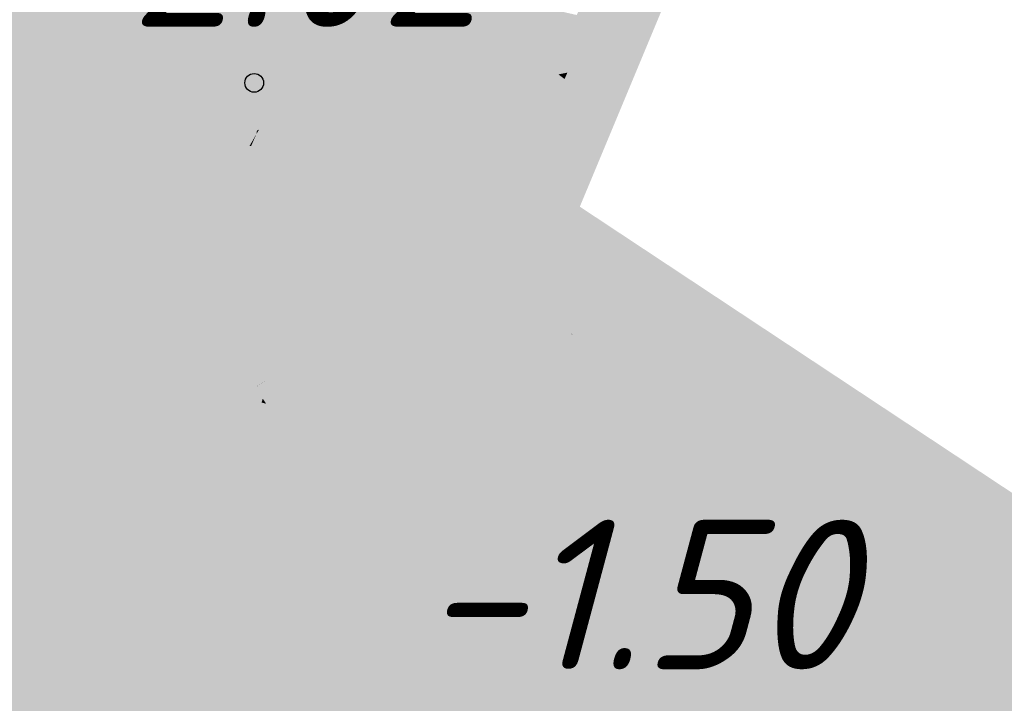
# Model space of a CAD drawing. Header units: metres. Extents: x 30306 to 66711, y 390887 to 402752.
# Tile 72 of 80: x 66238.48 to 66245.06, y 402658.66 to 402663.24. Entities that reach past the tile are written whole.
import ezdxf

# ---------------------------------------------------------------- set-up
doc = ezdxf.new("R2010")
doc.units = ezdxf.units.M
for name, color, linetype in [('GM-C3D-SURFACE-LABELS', 1, 'Continuous'), ('GM-C3D-SURFACE-TIN', 7, 'Continuous'), ('GM-C3D-SURFACE-TIN LABEL', 7, 'Continuous')]:
    doc.layers.add(name, color=color, linetype=linetype)
doc.styles.get("Standard").update_dxf_attribs({"font": 'isocpeur.ttf'})

msp = doc.modelspace()

# ---------------------------------------------------------------- linework, layer by layer
at = {"layer": 'GM-C3D-SURFACE-TIN', "color": 90, "linetype": 'Continuous', "lineweight": -3}
for points in [[(66238.6994, 402662.378), (66239.5, 402663.8728), (66238.3045, 402663.3231)], [(66238.6994, 402662.378), (66239.6792, 402663.7969), (66239.5, 402663.8728)], [(66238.6994, 402662.378), (66239.9199, 402663.6357), (66239.6792, 402663.7969)], [(66238.6994, 402662.378), (66240.0981, 402663.36), (66239.9199, 402663.6357)], [(66238.6994, 402662.378), (66240.1558, 402663.0347), (66240.0981, 402663.36)], [(66238.6994, 402662.378), (66238.3045, 402663.3231), (66238.1559, 402662.7254)], [(66238.6994, 402662.378), (66240.1524, 402662.9461), (66240.1558, 402663.0347)], [(66238.6994, 402662.378), (66240.1393, 402662.783), (66240.1524, 402662.9461)], [(66238.6994, 402662.378), (66240.1358, 402662.7326), (66240.1393, 402662.783)], [(66238.6994, 402662.378), (66238.1559, 402662.7254), (66237.9112, 402661.7408)], [(66238.6994, 402662.378), (66238.8231, 402662.0393), (66240.1358, 402662.7326)], [(66238.8231, 402662.0393), (66240.132, 402662.6774), (66240.1358, 402662.7326)], [(66238.8231, 402662.0393), (66240.1159, 402662.6437), (66240.132, 402662.6774)], [(66238.8231, 402662.0393), (66240.0898, 402662.5744), (66240.1159, 402662.6437)], [(66238.8231, 402662.0393), (66240.0692, 402662.4942), (66240.0898, 402662.5744)], [(66238.8231, 402662.0393), (66240.0658, 402662.4706), (66240.0692, 402662.4942)], [(66238.8231, 402662.0393), (66240.0198, 402662.3915), (66240.0658, 402662.4706)], [(66240.0198, 402662.3915), (66240.0296, 402662.3897), (66240.0658, 402662.4706)], [(66238.6994, 402662.378), (66237.9112, 402661.7408), (66238.8231, 402662.0393)], [(66238.8231, 402662.0393), (66239.9648, 402662.2785), (66240.0198, 402662.3915)], [(66239.9648, 402662.2785), (66240.0296, 402662.3897), (66240.0198, 402662.3915)], [(66239.9648, 402662.2785), (66239.989, 402662.2754), (66240.0296, 402662.3897)], [(66238.8231, 402662.0393), (66239.9179, 402662.1606), (66239.9648, 402662.2785)], [(66239.9179, 402662.1606), (66239.989, 402662.2754), (66239.9648, 402662.2785)], [(66239.9179, 402662.1606), (66239.9576, 402662.1576), (66239.989, 402662.2754)], [(66238.8231, 402662.0393), (66239.8797, 402662.0386), (66239.9179, 402662.1606)], [(66239.8797, 402662.0386), (66239.9576, 402662.1576), (66239.9179, 402662.1606)], [(66239.8797, 402662.0386), (66239.936, 402662.0373), (66239.9576, 402662.1576)], [(66238.8231, 402662.0393), (66237.85, 402661.4948), (66237.7761, 402661.1973)], [(66238.8231, 402662.0393), (66237.7761, 402661.1973), (66239.3004, 402660.8827)], [(66238.8231, 402662.0393), (66237.9112, 402661.7408), (66237.85, 402661.4948)], [(66238.8231, 402662.0393), (66239.3004, 402660.8827), (66239.8814, 402661.1901)], [(66238.8231, 402662.0393), (66239.8559, 402661.9399), (66239.8797, 402662.0386)], [(66238.8231, 402662.0393), (66239.8508, 402661.913), (66239.8559, 402661.9399)], [(66238.8231, 402662.0393), (66239.8326, 402661.7849), (66239.8508, 402661.913)], [(66238.8231, 402662.0393), (66239.8246, 402661.6551), (66239.8326, 402661.7849)], [(66238.8231, 402662.0393), (66239.827, 402661.5245), (66239.8246, 402661.6551)], [(66238.8231, 402662.0393), (66239.8398, 402661.394), (66239.827, 402661.5245)], [(66238.8231, 402662.0393), (66239.863, 402661.2647), (66239.8398, 402661.394)], [(66238.8231, 402662.0393), (66239.8814, 402661.1901), (66239.863, 402661.2647)], [(66239.8559, 402661.9399), (66240.0932, 402662.0241), (66239.8797, 402662.0386)], [(66239.8559, 402661.9399), (66240.115, 402661.9448), (66240.0932, 402662.0241)], [(66239.8797, 402662.0386), (66240.0932, 402662.0241), (66239.936, 402662.0373)], [(66239.8508, 402661.913), (66239.8326, 402661.7849), (66239.8976, 402661.7903)], [(66239.8559, 402661.9399), (66239.8508, 402661.913), (66240.1076, 402661.9238)], [(66239.8508, 402661.913), (66239.92, 402661.9151), (66240.1076, 402661.9238)], [(66239.8508, 402661.913), (66239.8976, 402661.7903), (66239.92, 402661.9151)], [(66239.8559, 402661.9399), (66240.1076, 402661.9238), (66240.115, 402661.9448)], [(66239.8326, 402661.7849), (66239.8246, 402661.6551), (66239.8864, 402661.6635)], [(66239.8326, 402661.7849), (66239.8864, 402661.6635), (66239.8976, 402661.7903)], [(66239.8246, 402661.6551), (66239.8869, 402661.536), (66239.8864, 402661.6635)], [(66239.8246, 402661.6551), (66239.827, 402661.5245), (66239.8869, 402661.536)], [(66239.827, 402661.5245), (66239.8993, 402661.4087), (66239.8869, 402661.536)], [(66239.827, 402661.5245), (66239.8398, 402661.394), (66239.8993, 402661.4087)], [(66239.863, 402661.2647), (66239.8993, 402661.4087), (66239.8398, 402661.394)], [(66239.863, 402661.2647), (66239.9238, 402661.2832), (66239.8993, 402661.4087)], [(66239.8814, 402661.1901), (66240.0947, 402661.3287), (66239.863, 402661.2647)], [(66239.863, 402661.2647), (66240.0947, 402661.3287), (66239.9238, 402661.2832)], [(66239.8814, 402661.1901), (66240.116, 402661.2695), (66240.0947, 402661.3287)], [(66239.8814, 402661.1901), (66240.1126, 402661.2203), (66240.116, 402661.2695)], [(66239.3004, 402660.8827), (66237.7761, 402661.1973), (66237.6678, 402660.7618)], [(66239.3004, 402660.8827), (66239.8962, 402661.1372), (66239.8814, 402661.1901)], [(66239.8814, 402661.1901), (66239.8962, 402661.1372), (66240.1126, 402661.2203)], [(66239.8962, 402661.1372), (66239.9532, 402661.1579), (66240.1126, 402661.2203)], [(66239.3004, 402660.8827), (66239.9389, 402661.0123), (66239.8962, 402661.1372)], [(66239.8962, 402661.1372), (66239.9848, 402661.0318), (66239.9532, 402661.1579)], [(66239.8962, 402661.1372), (66239.9389, 402661.0123), (66239.9848, 402661.0318)], [(66239.3004, 402660.8827), (66239.9916, 402660.8912), (66239.9389, 402661.0123)], [(66239.9389, 402661.0123), (66240.0287, 402660.9093), (66239.9848, 402661.0318)], [(66239.9389, 402661.0123), (66239.9916, 402660.8912), (66240.0287, 402660.9093)], [(66239.9916, 402660.8912), (66240.1484, 402660.9112), (66240.1357, 402660.9585)], [(66239.9916, 402660.8912), (66240.1357, 402660.9585), (66240.0287, 402660.9093)], [(66239.9916, 402660.8912), (66240.016, 402660.8428), (66240.1484, 402660.9112)], [(66240.016, 402660.8428), (66240.1265, 402660.8175), (66240.1484, 402660.9112)], [(66239.3004, 402660.8827), (66237.6678, 402660.7618), (66237.711, 402659.8509)], [(66239.3004, 402660.8827), (66237.711, 402659.8509), (66237.9768, 402659.7427)], [(66239.3004, 402660.8827), (66237.9768, 402659.7427), (66238.3204, 402659.5919)], [(66239.3004, 402660.8827), (66238.3204, 402659.5919), (66239.8506, 402659.7589)], [(66239.3004, 402660.8827), (66240.016, 402660.8428), (66239.9916, 402660.8912)], [(66239.3004, 402660.8827), (66239.8506, 402659.7589), (66240.243, 402659.9833)], [(66239.3004, 402660.8827), (66240.243, 402659.9833), (66240.1971, 402660.438)], [(66239.3004, 402660.8827), (66240.0559, 402660.7758), (66240.016, 402660.8428)], [(66239.3004, 402660.8827), (66240.0999, 402660.6749), (66240.1076, 402660.7005)], [(66239.3004, 402660.8827), (66240.1076, 402660.7005), (66240.0559, 402660.7758)], [(66239.3004, 402660.8827), (66240.0937, 402660.6064), (66240.0999, 402660.6749)], [(66239.3004, 402660.8827), (66240.1021, 402660.5528), (66240.0937, 402660.6064)], [(66239.3004, 402660.8827), (66240.1215, 402660.5097), (66240.1021, 402660.5528)], [(66239.3004, 402660.8827), (66240.1497, 402660.4745), (66240.1215, 402660.5097)], [(66239.3004, 402660.8827), (66240.1854, 402660.4455), (66240.1497, 402660.4745)], [(66239.3004, 402660.8827), (66240.1971, 402660.438), (66240.1854, 402660.4455)], [(66240.016, 402660.8428), (66240.0559, 402660.7758), (66240.1265, 402660.8175)], [(66240.0559, 402660.7758), (66240.0736, 402660.7856), (66240.1265, 402660.8175)], [(66240.0559, 402660.7758), (66240.1076, 402660.7005), (66240.0736, 402660.7856)], [(66239.8506, 402659.7589), (66240.2461, 402659.9451), (66240.243, 402659.9833)], [(66239.8506, 402659.7589), (66240.2542, 402659.9051), (66240.2461, 402659.9451)], [(66239.8506, 402659.7589), (66240.2654, 402659.8767), (66240.2542, 402659.9051)], [(66239.8506, 402659.7589), (66240.289, 402659.7642), (66240.2654, 402659.8767)], [(66239.8506, 402659.7589), (66238.3204, 402659.5919), (66239.2246, 402659.1824)], [(66239.8506, 402659.7589), (66239.2246, 402659.1824), (66239.6926, 402658.9526)], [(66239.8506, 402659.7589), (66239.6926, 402658.9526), (66239.9089, 402658.8464)], [(66239.8506, 402659.7589), (66240.2914, 402659.7524), (66240.289, 402659.7642)], [(66239.8506, 402659.7589), (66240.2027, 402659.1429), (66240.3829, 402659.3248)], [(66239.8506, 402659.7589), (66240.3829, 402659.3248), (66240.2914, 402659.7524)], [(66239.8506, 402659.7589), (66239.9089, 402658.8464), (66240.2027, 402659.1429)], [(66240.2027, 402659.1429), (66240.3951, 402658.8063), (66240.3829, 402659.3248)], [(66240.2027, 402659.1429), (66239.9089, 402658.8464), (66240.3951, 402658.8063)]]:
    msp.add_solid(points, dxfattribs=at)
at = {"layer": 'GM-C3D-SURFACE-TIN', "color": 70, "linetype": 'Continuous', "lineweight": -3}
for points in [[(66240.3496, 402663.5366), (66240.5312, 402663.204), (66240.8445, 402663.7328)], [(66240.5312, 402663.204), (66240.6054, 402663.0024), (66240.8445, 402663.7328)], [(66240.6054, 402663.0024), (66240.7259, 402662.6758), (66240.8445, 402663.7328)], [(66240.7259, 402662.6758), (66241.0289, 402663.656), (66240.8445, 402663.7328)], [(66240.7259, 402662.6758), (66241.1659, 402663.5539), (66241.0289, 402663.656)], [(66240.0981, 402663.36), (66240.5312, 402663.204), (66240.3496, 402663.5366)], [(66240.7259, 402662.6758), (66241.0991, 402662.7357), (66241.1659, 402663.5539)], [(66240.0981, 402663.36), (66240.1558, 402663.0347), (66240.5312, 402663.204)], [(66240.1524, 402662.9461), (66240.4557, 402663.0647), (66240.5312, 402663.204)], [(66240.1524, 402662.9461), (66240.5312, 402663.204), (66240.1558, 402663.0347)], [(66240.4557, 402663.0647), (66240.6054, 402663.0024), (66240.5312, 402663.204)], [(66240.1393, 402662.783), (66240.3359, 402662.8383), (66240.4557, 402663.0647)], [(66240.1393, 402662.783), (66240.4557, 402663.0647), (66240.1524, 402662.9461)], [(66240.3359, 402662.8383), (66240.6054, 402663.0024), (66240.4557, 402663.0647)], [(66240.3359, 402662.8383), (66240.7259, 402662.6758), (66240.6054, 402663.0024)], [(66240.132, 402662.6774), (66240.271, 402662.7451), (66240.3359, 402662.8383)], [(66240.132, 402662.6774), (66240.3359, 402662.8383), (66240.1358, 402662.7326)], [(66240.1358, 402662.7326), (66240.3359, 402662.8383), (66240.1393, 402662.783)], [(66240.271, 402662.7451), (66240.3072, 402662.7843), (66240.3359, 402662.8383)], [(66240.3072, 402662.7843), (66240.7259, 402662.6758), (66240.3359, 402662.8383)], [(66240.271, 402662.7451), (66240.756, 402662.5974), (66240.3072, 402662.7843)], [(66240.3072, 402662.7843), (66240.756, 402662.5974), (66240.7259, 402662.6758)], [(66240.0898, 402662.5744), (66240.1516, 402662.6005), (66240.2271, 402662.6956)], [(66240.0898, 402662.5744), (66240.2271, 402662.6956), (66240.1159, 402662.6437)], [(66240.1159, 402662.6437), (66240.2271, 402662.6956), (66240.271, 402662.7451)], [(66240.1159, 402662.6437), (66240.271, 402662.7451), (66240.132, 402662.6774)], [(66240.1516, 402662.6005), (66240.7128, 402662.523), (66240.2271, 402662.6956)], [(66240.2271, 402662.6956), (66240.7747, 402662.5493), (66240.271, 402662.7451)], [(66240.2271, 402662.6956), (66240.7128, 402662.523), (66241.0507, 402662.442)], [(66240.2271, 402662.6956), (66241.0507, 402662.442), (66240.7747, 402662.5493)], [(66240.271, 402662.7451), (66240.7747, 402662.5493), (66240.756, 402662.5974)], [(66240.7259, 402662.6758), (66241.1149, 402662.6779), (66241.0991, 402662.7357)], [(66240.7259, 402662.6758), (66240.756, 402662.5974), (66241.1149, 402662.6779)], [(66240.756, 402662.5974), (66241.1167, 402662.6712), (66241.1149, 402662.6779)], [(66240.756, 402662.5974), (66241.0387, 402662.4796), (66241.1167, 402662.6712)], [(66240.0692, 402662.4942), (66240.0823, 402662.499), (66240.1516, 402662.6005)], [(66240.0692, 402662.4942), (66240.1516, 402662.6005), (66240.0898, 402662.5744)], [(66240.0823, 402662.499), (66240.6646, 402662.4483), (66240.1516, 402662.6005)], [(66240.1516, 402662.6005), (66240.6646, 402662.4483), (66240.7128, 402662.523)], [(66240.756, 402662.5974), (66240.7747, 402662.5493), (66241.0507, 402662.442)], [(66240.756, 402662.5974), (66241.0507, 402662.442), (66241.0387, 402662.4796)], [(66240.0658, 402662.4706), (66240.0823, 402662.499), (66240.0692, 402662.4942)], [(66240.0658, 402662.4706), (66240.6218, 402662.3696), (66240.0823, 402662.499)], [(66240.0823, 402662.499), (66240.6218, 402662.3696), (66240.6646, 402662.4483)], [(66240.0658, 402662.4706), (66240.0296, 402662.3897), (66240.585, 402662.2873)], [(66240.0658, 402662.4706), (66240.585, 402662.2873), (66240.6218, 402662.3696)], [(66240.0296, 402662.3897), (66239.989, 402662.2754), (66240.5546, 402662.2019)], [(66240.0296, 402662.3897), (66240.5546, 402662.2019), (66240.585, 402662.2873)], [(66239.989, 402662.2754), (66239.9576, 402662.1576), (66240.5312, 402662.1139)], [(66239.989, 402662.2754), (66240.5312, 402662.1139), (66240.5546, 402662.2019)], [(66239.9576, 402662.1576), (66239.936, 402662.0373), (66240.515, 402662.024)], [(66239.9576, 402662.1576), (66240.515, 402662.024), (66240.5312, 402662.1139)], [(66240.0932, 402662.0241), (66240.515, 402662.024), (66239.936, 402662.0373)], [(66240.0932, 402662.0241), (66240.115, 402661.9448), (66241.0158, 402661.9617)], [(66240.0932, 402662.0241), (66241.0158, 402661.9617), (66241.2144, 402661.9655)], [(66240.0932, 402662.0241), (66241.2144, 402661.9655), (66240.515, 402662.024)], [(66240.1076, 402661.9238), (66240.5031, 402661.9327), (66241.2144, 402661.9655)], [(66240.1076, 402661.9238), (66241.2144, 402661.9655), (66241.0158, 402661.9617)], [(66240.1076, 402661.9238), (66241.0158, 402661.9617), (66240.115, 402661.9448)], [(66239.8976, 402661.7903), (66240.4864, 402661.8394), (66240.5031, 402661.9327)], [(66239.8976, 402661.7903), (66240.5031, 402661.9327), (66239.92, 402661.9151)], [(66240.1076, 402661.9238), (66239.92, 402661.9151), (66240.5031, 402661.9327)], [(66239.8864, 402661.6635), (66240.478, 402661.7447), (66240.4864, 402661.8394)], [(66239.8864, 402661.6635), (66240.4864, 402661.8394), (66239.8976, 402661.7903)], [(66239.8869, 402661.536), (66240.478, 402661.7447), (66239.8864, 402661.6635)], [(66239.8869, 402661.536), (66240.4783, 402661.6493), (66240.478, 402661.7447)], [(66239.8993, 402661.4087), (66240.4783, 402661.6493), (66239.8869, 402661.536)], [(66239.8993, 402661.4087), (66240.4876, 402661.5543), (66240.4783, 402661.6493)], [(66240.0947, 402661.3287), (66241.1654, 402661.6249), (66241.3236, 402661.6785)], [(66240.0947, 402661.3287), (66241.3236, 402661.6785), (66240.5059, 402661.4604)], [(66240.1126, 402661.2203), (66240.5279, 402661.3668), (66241.3236, 402661.6785)], [(66240.1126, 402661.2203), (66241.3236, 402661.6785), (66241.1654, 402661.6249)], [(66240.0947, 402661.3287), (66240.116, 402661.2695), (66241.1654, 402661.6249)], [(66240.1126, 402661.2203), (66241.1654, 402661.6249), (66240.116, 402661.2695)], [(66239.8993, 402661.4087), (66240.5059, 402661.4604), (66240.4876, 402661.5543)], [(66240.1265, 402660.8175), (66240.6178, 402661.0886), (66241.3768, 402661.5454)], [(66240.1265, 402660.8175), (66241.3768, 402661.5454), (66241.2358, 402661.4726)], [(66240.1357, 402660.9585), (66241.2358, 402661.4726), (66241.3768, 402661.5454)], [(66240.1357, 402660.9585), (66241.3768, 402661.5454), (66240.5843, 402661.181)], [(66239.8993, 402661.4087), (66239.9238, 402661.2832), (66240.5059, 402661.4604)], [(66240.0947, 402661.3287), (66240.5059, 402661.4604), (66239.9238, 402661.2832)], [(66240.1265, 402660.8175), (66241.2358, 402661.4726), (66240.1484, 402660.9112)], [(66240.1484, 402660.9112), (66241.2358, 402661.4726), (66240.1357, 402660.9585)], [(66239.9848, 402661.0318), (66240.5279, 402661.3668), (66239.9532, 402661.1579)], [(66240.1126, 402661.2203), (66239.9532, 402661.1579), (66240.5279, 402661.3668)], [(66239.9848, 402661.0318), (66240.5515, 402661.2726), (66240.5279, 402661.3668)], [(66240.0287, 402660.9093), (66240.5515, 402661.2726), (66239.9848, 402661.0318)], [(66240.0287, 402660.9093), (66240.5843, 402661.181), (66240.5515, 402661.2726)], [(66240.1357, 402660.9585), (66240.5843, 402661.181), (66240.0287, 402660.9093)], [(66240.6146, 402660.2335), (66241.4236, 402661.0841), (66241.5241, 402661.1968)], [(66240.6146, 402660.2335), (66241.5241, 402661.1968), (66240.9637, 402660.6125)], [(66240.7273, 402660.1715), (66241.0392, 402660.5485), (66241.5241, 402661.1968)], [(66240.7273, 402660.1715), (66241.5241, 402661.1968), (66241.4236, 402661.0841)], [(66240.1076, 402660.7005), (66240.6178, 402661.0886), (66240.0736, 402660.7856)], [(66240.1265, 402660.8175), (66240.0736, 402660.7856), (66240.6178, 402661.0886)], [(66240.1076, 402660.7005), (66240.6547, 402660.9963), (66240.6178, 402661.0886)], [(66240.6146, 402660.2335), (66240.6475, 402660.2146), (66241.4236, 402661.0841)], [(66240.6475, 402660.2146), (66240.7273, 402660.1715), (66241.4236, 402661.0841)], [(66240.1076, 402660.7005), (66240.1306, 402660.667), (66240.6547, 402660.9963)], [(66240.1306, 402660.667), (66240.7005, 402660.908), (66240.6547, 402660.9963)], [(66240.8433, 402660.1183), (66241.5134, 402660.9066), (66241.5971, 402661.0331)], [(66240.8433, 402660.1183), (66241.5971, 402661.0331), (66241.1179, 402660.4885)], [(66241.5134, 402660.9066), (66241.7009, 402660.9702), (66241.5971, 402661.0331)], [(66241.5134, 402660.9066), (66241.7844, 402660.7389), (66241.7009, 402660.9702)], [(66240.1306, 402660.667), (66240.2136, 402660.5647), (66240.7005, 402660.908)], [(66240.2136, 402660.5647), (66240.7548, 402660.8246), (66240.7005, 402660.908)], [(66240.8433, 402660.1183), (66240.9622, 402660.0745), (66241.5134, 402660.9066)], [(66240.9622, 402660.0745), (66241.6408, 402660.594), (66241.5134, 402660.9066)], [(66241.5134, 402660.9066), (66241.6408, 402660.594), (66241.7844, 402660.7389)], [(66240.2136, 402660.5647), (66240.3042, 402660.4696), (66240.7548, 402660.8246)], [(66240.3042, 402660.4696), (66240.8172, 402660.747), (66240.7548, 402660.8246)], [(66240.3042, 402660.4696), (66240.4018, 402660.3824), (66240.8172, 402660.747)], [(66240.4018, 402660.3824), (66240.8871, 402660.6761), (66240.8172, 402660.747)], [(66241.6408, 402660.594), (66242.0055, 402660.0166), (66241.7844, 402660.7389)], [(66240.0999, 402660.6749), (66240.0937, 402660.6064), (66240.2136, 402660.5647)], [(66240.1076, 402660.7005), (66240.0999, 402660.6749), (66240.1306, 402660.667)], [(66240.0999, 402660.6749), (66240.2136, 402660.5647), (66240.1306, 402660.667)], [(66240.4018, 402660.3824), (66240.5055, 402660.3035), (66240.8871, 402660.6761)], [(66240.5055, 402660.3035), (66240.9637, 402660.6125), (66240.8871, 402660.6761)], [(66240.0937, 402660.6064), (66240.1021, 402660.5528), (66240.3042, 402660.4696)], [(66240.0937, 402660.6064), (66240.3042, 402660.4696), (66240.2136, 402660.5647)], [(66240.5055, 402660.3035), (66240.6146, 402660.2335), (66240.9637, 402660.6125)], [(66240.9622, 402660.0745), (66241.0896, 402660.0379), (66241.6408, 402660.594)], [(66241.0896, 402660.0379), (66241.9708, 402659.7843), (66241.6408, 402660.594)], [(66241.6408, 402660.594), (66241.9708, 402659.7843), (66242.0055, 402660.0166)], [(66240.1021, 402660.5528), (66240.1215, 402660.5097), (66240.4018, 402660.3824)], [(66240.1021, 402660.5528), (66240.4018, 402660.3824), (66240.3042, 402660.4696)], [(66240.1215, 402660.5097), (66240.1497, 402660.4745), (66240.5055, 402660.3035)], [(66240.1215, 402660.5097), (66240.5055, 402660.3035), (66240.4018, 402660.3824)], [(66240.7273, 402660.1715), (66241.1179, 402660.4885), (66241.0392, 402660.5485)], [(66240.1497, 402660.4745), (66240.1854, 402660.4455), (66240.6146, 402660.2335)], [(66240.1497, 402660.4745), (66240.6146, 402660.2335), (66240.5055, 402660.3035)], [(66240.1854, 402660.4455), (66240.1971, 402660.438), (66240.6475, 402660.2146)], [(66240.1854, 402660.4455), (66240.6475, 402660.2146), (66240.6146, 402660.2335)], [(66240.7273, 402660.1715), (66240.8433, 402660.1183), (66241.1179, 402660.4885)], [(66240.243, 402659.9833), (66240.6475, 402660.2146), (66240.1971, 402660.438)], [(66240.243, 402659.9833), (66240.7273, 402660.1715), (66240.6475, 402660.2146)], [(66240.243, 402659.9833), (66240.2461, 402659.9451), (66240.7273, 402660.1715)], [(66240.2461, 402659.9451), (66240.8433, 402660.1183), (66240.7273, 402660.1715)], [(66240.2461, 402659.9451), (66240.2542, 402659.9051), (66240.8433, 402660.1183)], [(66240.2542, 402659.9051), (66240.9622, 402660.0745), (66240.8433, 402660.1183)], [(66240.2542, 402659.9051), (66240.2654, 402659.8767), (66240.9622, 402660.0745)], [(66240.289, 402659.7642), (66240.9622, 402660.0745), (66240.2654, 402659.8767)], [(66240.289, 402659.7642), (66240.8247, 402659.7706), (66240.9622, 402660.0745)], [(66240.8247, 402659.7706), (66241.0896, 402660.0379), (66240.9622, 402660.0745)], [(66240.8247, 402659.7706), (66241.9708, 402659.7843), (66241.0896, 402660.0379)], [(66241.9708, 402659.7843), (66242.0432, 402659.8936), (66242.0055, 402660.0166)], [(66241.9708, 402659.7843), (66242.0457, 402659.8919), (66242.0432, 402659.8936)], [(66241.9708, 402659.7843), (66242.2089, 402659.7833), (66242.0457, 402659.8919)], [(66240.2914, 402659.7524), (66240.8247, 402659.7706), (66240.289, 402659.7642)], [(66240.2914, 402659.7524), (66240.7993, 402659.7449), (66240.8247, 402659.7706)], [(66240.3829, 402659.3248), (66240.7993, 402659.7449), (66240.2914, 402659.7524)], [(66240.3951, 402658.8063), (66240.7993, 402659.7449), (66240.3829, 402659.3248)], [(66240.3951, 402658.8063), (66240.4715, 402658.6726), (66240.7993, 402659.7449)], [(66240.4715, 402658.6726), (66242.1785, 402659.7245), (66240.7993, 402659.7449)], [(66240.4715, 402658.6726), (66242.4222, 402659.0609), (66242.1785, 402659.7245)], [(66240.7993, 402659.7449), (66242.1785, 402659.7245), (66241.9708, 402659.7843)], [(66240.7993, 402659.7449), (66241.9708, 402659.7843), (66240.8247, 402659.7706)], [(66241.9708, 402659.7843), (66242.1785, 402659.7245), (66242.2089, 402659.7833)], [(66242.1785, 402659.7245), (66242.4032, 402659.654), (66242.2089, 402659.7833)], [(66242.1785, 402659.7245), (66242.4222, 402659.0609), (66242.4507, 402659.1838)], [(66242.1785, 402659.7245), (66242.4507, 402659.1838), (66242.4366, 402659.324)], [(66242.1785, 402659.7245), (66242.4366, 402659.324), (66242.4032, 402659.654)], [(66238.3204, 402659.5919), (66238.3343, 402658.3626), (66239.2246, 402659.1824)], [(66239.6926, 402658.9526), (66239.2246, 402659.1824), (66238.3343, 402658.3626)], [(66242.4222, 402659.0609), (66242.4703, 402659.0705), (66242.4507, 402659.1838)], [(66240.4715, 402658.6726), (66242.381, 402658.8834), (66242.4222, 402659.0609)], [(66242.381, 402658.8834), (66242.4859, 402658.9912), (66242.4703, 402659.0705)], [(66242.381, 402658.8834), (66242.4703, 402659.0705), (66242.4222, 402659.0609)], [(66237.2377, 402659.032), (66237.6504, 402656.5674), (66238.6635, 402657.5897)], [(66238.3343, 402658.3626), (66237.2377, 402659.032), (66238.6635, 402657.5897)], [(66239.6926, 402658.9526), (66238.3343, 402658.3626), (66239.6133, 402658.5481)], [(66239.9089, 402658.8464), (66239.6926, 402658.9526), (66239.6133, 402658.5481)], [(66242.381, 402658.8834), (66242.5573, 402658.7365), (66242.4859, 402658.9912)], [(66240.4715, 402658.6726), (66241.1605, 402657.6282), (66242.381, 402658.8834)], [(66241.1605, 402657.6282), (66242.1441, 402657.8627), (66242.381, 402658.8834)], [(66242.1441, 402657.8627), (66242.5573, 402658.7365), (66242.381, 402658.8834)], [(66240.3951, 402658.8063), (66239.9089, 402658.8464), (66239.6133, 402658.5481)], [(66240.3951, 402658.8063), (66239.6133, 402658.5481), (66240.4715, 402658.6726)], [(66242.1441, 402657.8627), (66242.7612, 402658.0098), (66242.5573, 402658.7365)], [(66240.4715, 402658.6726), (66239.6133, 402658.5481), (66239.0119, 402657.2372)], [(66240.4715, 402658.6726), (66239.0119, 402657.2372), (66241.1605, 402657.6282)]]:
    msp.add_solid(points, dxfattribs=at)
at = {"layer": 'GM-C3D-SURFACE-TIN', "color": 60, "linetype": 'Continuous', "lineweight": -3}
for points in [[(66241.1659, 402663.5539), (66241.0991, 402662.7357), (66241.6179, 402662.819)], [(66241.1659, 402663.5539), (66241.6485, 402663.194), (66241.6697, 402663.3891)], [(66241.1659, 402663.5539), (66241.6179, 402662.819), (66241.6485, 402663.194)], [(66241.1149, 402662.6779), (66241.6179, 402662.819), (66241.0991, 402662.7357)], [(66241.1149, 402662.6779), (66241.6252, 402662.7925), (66241.6179, 402662.819)], [(66241.1149, 402662.6779), (66241.6296, 402662.7761), (66241.6252, 402662.7925)], [(66241.1149, 402662.6779), (66241.1167, 402662.6712), (66241.6296, 402662.7761)], [(66241.1167, 402662.6712), (66241.4407, 402662.3122), (66241.6296, 402662.7761)], [(66241.1167, 402662.6712), (66241.0387, 402662.4796), (66241.4407, 402662.3122)], [(66240.7128, 402662.523), (66240.6646, 402662.4483), (66241.1931, 402662.2915)], [(66240.7128, 402662.523), (66241.1931, 402662.2915), (66241.225, 402662.3409)], [(66241.0507, 402662.442), (66240.7128, 402662.523), (66241.225, 402662.3409)], [(66240.6646, 402662.4483), (66240.6218, 402662.3696), (66241.1647, 402662.2394)], [(66240.6646, 402662.4483), (66241.1647, 402662.2394), (66241.1931, 402662.2915)], [(66241.0507, 402662.442), (66241.4407, 402662.3122), (66241.0387, 402662.4796)], [(66241.0507, 402662.442), (66241.4486, 402662.2873), (66241.4407, 402662.3122)], [(66241.0507, 402662.442), (66241.225, 402662.3409), (66241.4486, 402662.2873)], [(66240.6218, 402662.3696), (66240.585, 402662.2873), (66241.1404, 402662.1849)], [(66240.6218, 402662.3696), (66241.1404, 402662.1849), (66241.1647, 402662.2394)], [(66240.585, 402662.2873), (66240.5546, 402662.2019), (66241.1203, 402662.1284)], [(66240.585, 402662.2873), (66241.1203, 402662.1284), (66241.1404, 402662.1849)], [(66240.5546, 402662.2019), (66240.5312, 402662.1139), (66241.1047, 402662.0702)], [(66240.5546, 402662.2019), (66241.1047, 402662.0702), (66241.1203, 402662.1284)], [(66240.5312, 402662.1139), (66240.515, 402662.024), (66241.0941, 402662.0106)], [(66240.5312, 402662.1139), (66241.0941, 402662.0106), (66241.1047, 402662.0702)], [(66241.2144, 402661.9655), (66241.0941, 402662.0106), (66240.515, 402662.024)], [(66241.2144, 402661.9655), (66240.5031, 402661.9327), (66241.0862, 402661.9502)], [(66241.2144, 402661.9655), (66241.0862, 402661.9502), (66241.5569, 402661.9719)], [(66241.2144, 402661.9655), (66241.5569, 402661.9719), (66241.0941, 402662.0106)], [(66240.4864, 402661.8394), (66241.0751, 402661.8885), (66241.0862, 402661.9502)], [(66240.4864, 402661.8394), (66241.0862, 402661.9502), (66240.5031, 402661.9327)], [(66240.478, 402661.7447), (66241.0696, 402661.8258), (66241.0751, 402661.8885)], [(66240.478, 402661.7447), (66241.0751, 402661.8885), (66240.4864, 402661.8394)], [(66240.4783, 402661.6493), (66241.0696, 402661.8258), (66240.478, 402661.7447)], [(66240.4783, 402661.6493), (66241.0698, 402661.7627), (66241.0696, 402661.8258)], [(66240.4876, 402661.5543), (66241.0698, 402661.7627), (66240.4783, 402661.6493)], [(66240.4876, 402661.5543), (66241.0759, 402661.6998), (66241.0698, 402661.7627)], [(66241.3236, 402661.6785), (66241.6292, 402661.782), (66241.088, 402661.6377)], [(66241.3236, 402661.6785), (66241.1026, 402661.5757), (66241.6292, 402661.782)], [(66240.4876, 402661.5543), (66241.088, 402661.6377), (66241.0759, 402661.6998)], [(66241.3768, 402661.5454), (66241.6644, 402661.6939), (66241.1399, 402661.4528)], [(66241.3768, 402661.5454), (66241.1621, 402661.3916), (66241.6644, 402661.6939)], [(66240.4876, 402661.5543), (66240.5059, 402661.4604), (66241.088, 402661.6377)], [(66241.3236, 402661.6785), (66241.088, 402661.6377), (66240.5059, 402661.4604)], [(66241.3236, 402661.6785), (66240.5279, 402661.3668), (66241.1026, 402661.5757)], [(66240.5515, 402661.2726), (66241.1026, 402661.5757), (66240.5279, 402661.3668)], [(66240.5515, 402661.2726), (66241.1182, 402661.5133), (66241.1026, 402661.5757)], [(66240.5843, 402661.181), (66241.1182, 402661.5133), (66240.5515, 402661.2726)], [(66241.3768, 402661.5454), (66241.1399, 402661.4528), (66240.5843, 402661.181)], [(66240.5843, 402661.181), (66241.1399, 402661.4528), (66241.1182, 402661.5133)], [(66241.3768, 402661.5454), (66240.6178, 402661.0886), (66241.1621, 402661.3916)], [(66241.5241, 402661.1968), (66241.7619, 402661.4632), (66241.391, 402661.0765)], [(66241.5241, 402661.1968), (66241.441, 402661.0341), (66241.7619, 402661.4632)], [(66240.6547, 402660.9963), (66241.1621, 402661.3916), (66240.6178, 402661.0886)], [(66240.6547, 402660.9963), (66241.1865, 402661.3305), (66241.1621, 402661.3916)], [(66240.7005, 402660.908), (66241.1865, 402661.3305), (66240.6547, 402660.9963)], [(66240.7005, 402660.908), (66241.2168, 402661.272), (66241.1865, 402661.3305)], [(66241.5971, 402661.0331), (66241.8102, 402661.3548), (66241.4931, 402660.9944)], [(66241.7009, 402660.9702), (66241.8102, 402661.3548), (66241.5971, 402661.0331)], [(66241.7009, 402660.9702), (66242.1721, 402661.1357), (66241.8102, 402661.3548)], [(66240.7548, 402660.8246), (66241.2168, 402661.272), (66240.7005, 402660.908)], [(66240.7548, 402660.8246), (66241.2528, 402661.2168), (66241.2168, 402661.272)], [(66240.8172, 402660.747), (66241.2528, 402661.2168), (66240.7548, 402660.8246)], [(66240.8172, 402660.747), (66241.2941, 402661.1655), (66241.2528, 402661.2168)], [(66241.5241, 402661.1968), (66241.391, 402661.0765), (66240.9637, 402660.6125)], [(66241.5241, 402661.1968), (66241.0392, 402660.5485), (66241.441, 402661.0341)], [(66240.8871, 402660.6761), (66241.2941, 402661.1655), (66240.8172, 402660.747)], [(66240.8871, 402660.6761), (66241.3403, 402661.1186), (66241.2941, 402661.1655)], [(66240.9637, 402660.6125), (66241.3403, 402661.1186), (66240.8871, 402660.6761)], [(66240.9637, 402660.6125), (66241.391, 402661.0765), (66241.3403, 402661.1186)], [(66241.7009, 402660.9702), (66242.1718, 402661.1299), (66242.1721, 402661.1357)], [(66241.7844, 402660.7389), (66242.1718, 402661.1299), (66241.7009, 402660.9702)], [(66242.0055, 402660.0166), (66242.1718, 402661.1299), (66241.7844, 402660.7389)], [(66242.0055, 402660.0166), (66242.3947, 402660.4243), (66242.1784, 402661.1307)], [(66242.0055, 402660.0166), (66242.1784, 402661.1307), (66242.1718, 402661.1299)], [(66242.1718, 402661.1299), (66242.1755, 402661.1337), (66242.1721, 402661.1357)], [(66242.1718, 402661.1299), (66242.178, 402661.132), (66242.1755, 402661.1337)], [(66242.1718, 402661.1299), (66242.1784, 402661.1307), (66242.178, 402661.132)], [(66241.1179, 402660.4885), (66241.441, 402661.0341), (66241.0392, 402660.5485)], [(66241.1179, 402660.4885), (66241.4931, 402660.9944), (66241.441, 402661.0341)], [(66241.5971, 402661.0331), (66241.4931, 402660.9944), (66241.1179, 402660.4885)], [(66242.0055, 402660.0166), (66242.0432, 402659.8936), (66242.3947, 402660.4243)], [(66242.0457, 402659.8919), (66242.3947, 402660.4243), (66242.0432, 402659.8936)], [(66242.0457, 402659.8919), (66242.4096, 402660.4143), (66242.3947, 402660.4243)], [(66242.2089, 402659.7833), (66242.4096, 402660.4143), (66242.0457, 402659.8919)], [(66242.2089, 402659.7833), (66242.5032, 402660.3521), (66242.4096, 402660.4143)], [(66242.4032, 402659.654), (66242.5032, 402660.3521), (66242.2089, 402659.7833)], [(66242.4032, 402659.654), (66242.6926, 402660.226), (66242.5032, 402660.3521)], [(66242.4032, 402659.654), (66242.5492, 402659.6082), (66242.6926, 402660.226)], [(66242.5492, 402659.6082), (66242.9429, 402660.0779), (66242.6926, 402660.226)], [(66242.5492, 402659.6082), (66242.9679, 402659.4768), (66242.9429, 402660.0779)], [(66242.9679, 402659.4768), (66242.9954, 402660.0468), (66242.9429, 402660.0779)], [(66242.9679, 402659.4768), (66243.2469, 402659.8979), (66242.9954, 402660.0468)], [(66242.9679, 402659.4768), (66243.5094, 402659.7425), (66243.2469, 402659.8979)], [(66242.9679, 402659.4768), (66243.3731, 402659.3425), (66243.5094, 402659.7425)], [(66243.3731, 402659.3425), (66243.6018, 402659.6878), (66243.5094, 402659.7425)], [(66242.4366, 402659.324), (66242.5492, 402659.6082), (66242.4032, 402659.654)], [(66243.3731, 402659.3425), (66244.1699, 402659.3515), (66243.6018, 402659.6878)], [(66242.4366, 402659.324), (66242.4709, 402659.2708), (66242.5492, 402659.6082)], [(66242.4709, 402659.2708), (66242.9679, 402659.4768), (66242.5492, 402659.6082)], [(66242.4709, 402659.2708), (66242.5852, 402659.0934), (66242.9679, 402659.4768)], [(66242.5852, 402659.0934), (66243.3731, 402659.3425), (66242.9679, 402659.4768)], [(66242.4507, 402659.1838), (66242.4709, 402659.2708), (66242.4366, 402659.324)], [(66242.5852, 402659.0934), (66243.2813, 402658.1338), (66243.3731, 402659.3425)], [(66243.2813, 402658.1338), (66244.155, 402659.0747), (66243.3731, 402659.3425)], [(66243.3731, 402659.3425), (66244.155, 402659.0747), (66244.1699, 402659.3515)], [(66244.155, 402659.0747), (66244.1732, 402659.3496), (66244.1699, 402659.3515)], [(66244.155, 402659.0747), (66244.2909, 402659.2799), (66244.1732, 402659.3496)], [(66242.4507, 402659.1838), (66242.5852, 402659.0934), (66242.4709, 402659.2708)], [(66244.155, 402659.0747), (66245.0051, 402658.8572), (66244.2909, 402659.2799)], [(66242.4507, 402659.1838), (66242.4703, 402659.0705), (66242.5852, 402659.0934)], [(66242.4703, 402659.0705), (66242.4859, 402658.9912), (66242.5852, 402659.0934)], [(66242.4859, 402658.9912), (66243.2813, 402658.1338), (66242.5852, 402659.0934)], [(66243.2813, 402658.1338), (66245.0125, 402658.7553), (66244.155, 402659.0747)], [(66244.155, 402659.0747), (66245.0125, 402658.7553), (66245.0051, 402658.8572)], [(66242.4859, 402658.9912), (66242.5573, 402658.7365), (66243.2813, 402658.1338)], [(66245.0125, 402658.7553), (66245.0588, 402658.8253), (66245.0051, 402658.8572)], [(66245.0125, 402658.7553), (66245.289, 402658.6891), (66245.0588, 402658.8253)], [(66242.5573, 402658.7365), (66242.7612, 402658.0098), (66243.2813, 402658.1338)], [(66243.2813, 402658.1338), (66244.0405, 402657.2233), (66245.0125, 402658.7553)], [(66244.0405, 402657.2233), (66245.2767, 402658.6541), (66245.0125, 402658.7553)], [(66245.0125, 402658.7553), (66245.2767, 402658.6541), (66245.289, 402658.6891)]]:
    msp.add_solid(points, dxfattribs=at)
at = {"layer": 'GM-C3D-SURFACE-TIN', "color": 40, "linetype": 'Continuous', "lineweight": -3}
for points in [[(66242.3082, 402663.4964), (66242.2065, 402663.2664), (66242.6434, 402662.9835)], [(66242.3082, 402663.4964), (66242.6434, 402662.9835), (66242.7759, 402663.3016)], [(66242.1688, 402663.1812), (66242.6434, 402662.9835), (66242.2065, 402663.2664)], [(66242.1386, 402662.9025), (66242.6434, 402662.9835), (66242.1688, 402663.1812)], [(66242.144, 402662.8813), (66242.6434, 402662.9835), (66242.1386, 402662.9025)], [(66242.144, 402662.8813), (66242.4745, 402662.5781), (66242.6434, 402662.9835)], [(66242.144, 402662.8813), (66242.1252, 402662.8385), (66242.4745, 402662.5781)], [(66242.0994, 402662.7751), (66242.4745, 402662.5781), (66242.1252, 402662.8385)], [(66242.0994, 402662.7751), (66241.8426, 402662.1448), (66242.2273, 402661.9846)], [(66242.0994, 402662.7751), (66242.2273, 402661.9846), (66242.4745, 402662.5781)], [(66241.7371, 402662.1588), (66241.7215, 402662.1347), (66242.2273, 402661.9846)], [(66241.8465, 402662.1326), (66241.7371, 402662.1588), (66242.2273, 402661.9846)], [(66241.7077, 402662.1092), (66241.6958, 402662.0826), (66242.2273, 402661.9846)], [(66241.7215, 402662.1347), (66241.7077, 402662.1092), (66242.2273, 402661.9846)], [(66241.8465, 402662.1326), (66242.2273, 402661.9846), (66241.8426, 402662.1448)], [(66241.6783, 402662.0264), (66241.6731, 402661.9973), (66242.2273, 402661.9846)], [(66241.6859, 402662.0549), (66241.6783, 402662.0264), (66242.2273, 402661.9846)], [(66241.6958, 402662.0826), (66241.6859, 402662.0549), (66242.2273, 402661.9846)], [(66241.6612, 402661.8761), (66242.2273, 402661.9846), (66241.6611, 402661.9069)], [(66241.6611, 402661.9069), (66242.2273, 402661.9846), (66241.6638, 402661.9376)], [(66241.6642, 402661.8453), (66242.2273, 402661.9846), (66241.6612, 402661.8761)], [(66241.6638, 402661.9376), (66242.2273, 402661.9846), (66241.6693, 402661.9678)], [(66241.6642, 402661.8453), (66241.6702, 402661.8149), (66242.2273, 402661.9846)], [(66241.8995, 402661.9784), (66241.6693, 402661.9678), (66242.2273, 402661.9846)], [(66241.9348, 402661.8855), (66242.2273, 402661.9846), (66241.6702, 402661.8149)], [(66241.8995, 402661.9784), (66242.2273, 402661.9846), (66241.6731, 402661.9973)], [(66241.6849, 402661.7541), (66242.2273, 402661.9846), (66241.6773, 402661.7846)], [(66241.9348, 402661.8855), (66241.6773, 402661.7846), (66242.2273, 402661.9846)], [(66241.6955, 402661.7245), (66242.2273, 402661.9846), (66241.6849, 402661.7541)], [(66241.952, 402661.8424), (66242.2273, 402661.9846), (66241.6955, 402661.7245)], [(66241.7183, 402661.6647), (66242.2273, 402661.9846), (66241.7064, 402661.6946)], [(66241.952, 402661.8424), (66241.7064, 402661.6946), (66242.2273, 402661.9846)], [(66241.7331, 402661.6361), (66242.2273, 402661.9846), (66241.7183, 402661.6647)], [(66241.7507, 402661.6091), (66242.2273, 402661.9846), (66241.7331, 402661.6361)], [(66241.7709, 402661.584), (66242.2273, 402661.9846), (66241.7507, 402661.6091)], [(66241.7935, 402661.561), (66242.2273, 402661.9846), (66241.7709, 402661.584)], [(66241.8183, 402661.5405), (66242.2273, 402661.9846), (66241.7935, 402661.561)], [(66241.9997, 402661.7296), (66242.2273, 402661.9846), (66241.8183, 402661.5405)], [(66241.8682, 402661.5003), (66242.2273, 402661.9846), (66241.8428, 402661.5198)], [(66241.9997, 402661.7296), (66241.8428, 402661.5198), (66242.2273, 402661.9846)], [(66242.0234, 402661.6766), (66242.2273, 402661.9846), (66241.8682, 402661.5003)], [(66242.2003, 402661.5694), (66242.2273, 402661.9846), (66242.0234, 402661.6766)], [(66242.4547, 402661.4154), (66242.2273, 402661.9846), (66242.2003, 402661.5694)], [(66242.4547, 402661.4154), (66242.7051, 402661.6681), (66242.2273, 402661.9846)], [(66242.6437, 402661.2899), (66242.7051, 402661.6681), (66242.4547, 402661.4154)], [(66242.6437, 402661.2899), (66242.9647, 402661.3988), (66242.7051, 402661.6681)], [(66242.9647, 402661.3988), (66242.9843, 402661.4832), (66242.7051, 402661.6681)], [(66242.9107, 402660.8503), (66243.062, 402661.4317), (66242.8995, 402661.1178)], [(66242.8995, 402661.1178), (66243.062, 402661.4317), (66242.924, 402661.2235)], [(66242.9107, 402660.8503), (66243.0306, 402660.7793), (66243.062, 402661.4317)], [(66242.924, 402661.2235), (66243.062, 402661.4317), (66242.9647, 402661.3988)], [(66242.9647, 402661.3988), (66243.062, 402661.4317), (66242.9843, 402661.4832)], [(66243.6053, 402660.4391), (66243.062, 402661.4317), (66243.0306, 402660.7793)], [(66243.6053, 402660.4391), (66243.8966, 402660.8789), (66243.062, 402661.4317)], [(66242.6735, 402661.1923), (66242.9647, 402661.3988), (66242.6437, 402661.2899)], [(66242.6735, 402661.1923), (66242.924, 402661.2235), (66242.9647, 402661.3988)], [(66242.6735, 402661.1923), (66242.7462, 402660.955), (66242.924, 402661.2235)], [(66242.7735, 402660.9368), (66242.924, 402661.2235), (66242.7462, 402660.955)], [(66242.7735, 402660.9368), (66242.8995, 402661.1178), (66242.924, 402661.2235)], [(66242.7976, 402660.9208), (66242.8995, 402661.1178), (66242.7735, 402660.9368)], [(66242.8463, 402660.8884), (66242.8995, 402661.1178), (66242.7976, 402660.9208)], [(66242.9107, 402660.8503), (66242.8995, 402661.1178), (66242.8463, 402660.8884)], [(66243.723, 402660.3694), (66243.8966, 402660.8789), (66243.6053, 402660.4391)], [(66243.9603, 402660.2289), (66243.8966, 402660.8789), (66243.723, 402660.3694)], [(66243.9603, 402660.2289), (66244.2401, 402660.6514), (66243.8966, 402660.8789)], [(66244.2093, 402660.0815), (66244.2401, 402660.6514), (66243.9603, 402660.2289)], [(66244.2213, 402660.0744), (66244.2401, 402660.6514), (66244.2093, 402660.0815)], [(66244.2213, 402660.0744), (66244.2587, 402660.6391), (66244.2401, 402660.6514)], [(66244.6493, 402659.8211), (66244.2587, 402660.6391), (66244.2213, 402660.0744)], [(66244.6493, 402659.8211), (66244.9068, 402660.2098), (66244.2587, 402660.6391)], [(66244.9479, 402659.6443), (66244.9068, 402660.2098), (66244.6493, 402659.8211)], [(66245.4173, 402659.3665), (66245.6499, 402659.7177), (66244.9068, 402660.2098)], [(66245.4173, 402659.3665), (66244.9068, 402660.2098), (66244.9479, 402659.6443)]]:
    msp.add_solid(points, dxfattribs=at)
at = {"layer": 'GM-C3D-SURFACE-TIN', "color": 50, "linetype": 'Continuous', "lineweight": -3}
for points in [[(66241.6485, 402663.194), (66242.1688, 402663.1812), (66241.6697, 402663.3891)], [(66241.6697, 402663.3891), (66242.1688, 402663.1812), (66242.2065, 402663.2664)], [(66241.6485, 402663.194), (66241.6179, 402662.819), (66242.057, 402662.8894)], [(66241.6485, 402663.194), (66242.057, 402662.8894), (66242.1386, 402662.9025)], [(66241.6485, 402663.194), (66242.1386, 402662.9025), (66242.1688, 402663.1812)], [(66241.6252, 402662.7925), (66242.057, 402662.8894), (66241.6179, 402662.819)], [(66241.6252, 402662.7925), (66242.0842, 402662.8691), (66242.057, 402662.8894)], [(66242.057, 402662.8894), (66242.144, 402662.8813), (66242.1386, 402662.9025)], [(66242.057, 402662.8894), (66242.0842, 402662.8691), (66242.144, 402662.8813)], [(66242.0842, 402662.8691), (66242.1252, 402662.8385), (66242.144, 402662.8813)], [(66241.6252, 402662.7925), (66241.6296, 402662.7761), (66242.0842, 402662.8691)], [(66241.6296, 402662.7761), (66242.0994, 402662.7751), (66242.0842, 402662.8691)], [(66242.0842, 402662.8691), (66242.0994, 402662.7751), (66242.1252, 402662.8385)], [(66241.6296, 402662.7761), (66241.4407, 402662.3122), (66241.8426, 402662.1448)], [(66241.6296, 402662.7761), (66241.8426, 402662.1448), (66242.0994, 402662.7751)], [(66241.1931, 402662.2915), (66241.1647, 402662.2394), (66241.7077, 402662.1092)], [(66241.225, 402662.3409), (66241.1931, 402662.2915), (66241.7215, 402662.1347)], [(66241.1931, 402662.2915), (66241.7077, 402662.1092), (66241.7215, 402662.1347)], [(66241.225, 402662.3409), (66241.7215, 402662.1347), (66241.7371, 402662.1588)], [(66241.4486, 402662.2873), (66241.225, 402662.3409), (66241.7371, 402662.1588)], [(66241.4486, 402662.2873), (66241.8426, 402662.1448), (66241.4407, 402662.3122)], [(66241.4486, 402662.2873), (66241.8465, 402662.1326), (66241.8426, 402662.1448)], [(66241.4486, 402662.2873), (66241.7371, 402662.1588), (66241.8465, 402662.1326)], [(66241.1647, 402662.2394), (66241.1404, 402662.1849), (66241.6958, 402662.0826)], [(66241.1647, 402662.2394), (66241.6958, 402662.0826), (66241.7077, 402662.1092)], [(66241.1404, 402662.1849), (66241.1203, 402662.1284), (66241.6859, 402662.0549)], [(66241.1404, 402662.1849), (66241.6859, 402662.0549), (66241.6958, 402662.0826)], [(66241.1203, 402662.1284), (66241.1047, 402662.0702), (66241.6783, 402662.0264)], [(66241.1203, 402662.1284), (66241.6783, 402662.0264), (66241.6859, 402662.0549)], [(66241.1047, 402662.0702), (66241.0941, 402662.0106), (66241.6731, 402661.9973)], [(66241.1047, 402662.0702), (66241.6731, 402661.9973), (66241.6783, 402662.0264)], [(66241.0751, 402661.8885), (66241.6638, 402661.9376), (66241.6693, 402661.9678)], [(66241.0751, 402661.8885), (66241.6693, 402661.9678), (66241.0862, 402661.9502)], [(66241.5569, 402661.9719), (66241.0862, 402661.9502), (66241.6693, 402661.9678)], [(66241.5569, 402661.9719), (66241.6731, 402661.9973), (66241.0941, 402662.0106)], [(66241.5569, 402661.9719), (66241.8995, 402661.9784), (66241.6731, 402661.9973)], [(66241.5569, 402661.9719), (66241.6693, 402661.9678), (66241.8995, 402661.9784)], [(66241.0696, 402661.8258), (66241.6611, 402661.9069), (66241.6638, 402661.9376)], [(66241.0696, 402661.8258), (66241.6638, 402661.9376), (66241.0751, 402661.8885)], [(66241.0698, 402661.7627), (66241.6611, 402661.9069), (66241.0696, 402661.8258)], [(66241.0698, 402661.7627), (66241.6612, 402661.8761), (66241.6611, 402661.9069)], [(66241.0759, 402661.6998), (66241.6612, 402661.8761), (66241.0698, 402661.7627)], [(66241.0759, 402661.6998), (66241.6642, 402661.8453), (66241.6612, 402661.8761)], [(66241.0759, 402661.6998), (66241.6702, 402661.8149), (66241.6642, 402661.8453)], [(66241.6292, 402661.782), (66241.6773, 402661.7846), (66241.9348, 402661.8855)], [(66241.6292, 402661.782), (66241.9348, 402661.8855), (66241.6702, 402661.8149)], [(66241.6644, 402661.6939), (66241.7064, 402661.6946), (66241.952, 402661.8424)], [(66241.6644, 402661.6939), (66241.952, 402661.8424), (66241.6955, 402661.7245)], [(66241.0759, 402661.6998), (66241.088, 402661.6377), (66241.6702, 402661.8149)], [(66241.6292, 402661.782), (66241.6702, 402661.8149), (66241.088, 402661.6377)], [(66241.1182, 402661.5133), (66241.6773, 402661.7846), (66241.1026, 402661.5757)], [(66241.6292, 402661.782), (66241.1026, 402661.5757), (66241.6773, 402661.7846)], [(66241.1182, 402661.5133), (66241.6849, 402661.7541), (66241.6773, 402661.7846)], [(66241.1399, 402661.4528), (66241.6849, 402661.7541), (66241.1182, 402661.5133)], [(66241.1399, 402661.4528), (66241.6955, 402661.7245), (66241.6849, 402661.7541)], [(66241.6644, 402661.6939), (66241.6955, 402661.7245), (66241.1399, 402661.4528)], [(66241.1865, 402661.3305), (66241.7064, 402661.6946), (66241.1621, 402661.3916)], [(66241.6644, 402661.6939), (66241.1621, 402661.3916), (66241.7064, 402661.6946)], [(66241.1865, 402661.3305), (66241.7183, 402661.6647), (66241.7064, 402661.6946)], [(66241.7619, 402661.4632), (66241.8428, 402661.5198), (66241.9997, 402661.7296)], [(66241.7619, 402661.4632), (66241.9997, 402661.7296), (66241.8183, 402661.5405)], [(66241.2168, 402661.272), (66241.7183, 402661.6647), (66241.1865, 402661.3305)], [(66241.2168, 402661.272), (66241.7331, 402661.6361), (66241.7183, 402661.6647)], [(66241.2528, 402661.2168), (66241.7331, 402661.6361), (66241.2168, 402661.272)], [(66241.2528, 402661.2168), (66241.7507, 402661.6091), (66241.7331, 402661.6361)], [(66242.1721, 402661.1357), (66242.0234, 402661.6766), (66241.8102, 402661.3548)], [(66241.8102, 402661.3548), (66242.0234, 402661.6766), (66241.8682, 402661.5003)], [(66242.1721, 402661.1357), (66242.2003, 402661.5694), (66242.0234, 402661.6766)], [(66241.2941, 402661.1655), (66241.7507, 402661.6091), (66241.2528, 402661.2168)], [(66241.2941, 402661.1655), (66241.7709, 402661.584), (66241.7507, 402661.6091)], [(66241.3403, 402661.1186), (66241.7709, 402661.584), (66241.2941, 402661.1655)], [(66241.3403, 402661.1186), (66241.7935, 402661.561), (66241.7709, 402661.584)], [(66242.1755, 402661.1337), (66242.2003, 402661.5694), (66242.1721, 402661.1357)], [(66242.1755, 402661.1337), (66242.4547, 402661.4154), (66242.2003, 402661.5694)], [(66241.391, 402661.0765), (66241.7935, 402661.561), (66241.3403, 402661.1186)], [(66241.391, 402661.0765), (66241.8183, 402661.5405), (66241.7935, 402661.561)], [(66241.7619, 402661.4632), (66241.8183, 402661.5405), (66241.391, 402661.0765)], [(66241.4931, 402660.9944), (66241.8428, 402661.5198), (66241.441, 402661.0341)], [(66241.7619, 402661.4632), (66241.441, 402661.0341), (66241.8428, 402661.5198)], [(66241.4931, 402660.9944), (66241.8682, 402661.5003), (66241.8428, 402661.5198)], [(66241.8102, 402661.3548), (66241.8682, 402661.5003), (66241.4931, 402660.9944)], [(66242.178, 402661.132), (66242.4547, 402661.4154), (66242.1755, 402661.1337)], [(66242.178, 402661.132), (66242.6437, 402661.2899), (66242.4547, 402661.4154)], [(66242.1784, 402661.1307), (66242.6437, 402661.2899), (66242.178, 402661.132)], [(66242.1784, 402661.1307), (66242.6735, 402661.1923), (66242.6437, 402661.2899)], [(66242.1784, 402661.1307), (66242.7462, 402660.955), (66242.6735, 402661.1923)], [(66242.1784, 402661.1307), (66242.3947, 402660.4243), (66242.7462, 402660.955)], [(66242.4096, 402660.4143), (66242.7462, 402660.955), (66242.3947, 402660.4243)], [(66242.4096, 402660.4143), (66242.7735, 402660.9368), (66242.7462, 402660.955)], [(66242.5032, 402660.3521), (66242.7735, 402660.9368), (66242.4096, 402660.4143)], [(66242.5032, 402660.3521), (66242.7976, 402660.9208), (66242.7735, 402660.9368)], [(66242.6926, 402660.226), (66242.7976, 402660.9208), (66242.5032, 402660.3521)], [(66242.6926, 402660.226), (66242.8463, 402660.8884), (66242.7976, 402660.9208)], [(66242.9429, 402660.0779), (66242.8463, 402660.8884), (66242.6926, 402660.226)], [(66242.9429, 402660.0779), (66242.9107, 402660.8503), (66242.8463, 402660.8884)], [(66242.9429, 402660.0779), (66243.0306, 402660.7793), (66242.9107, 402660.8503)], [(66242.9429, 402660.0779), (66242.9954, 402660.0468), (66243.0306, 402660.7793)], [(66243.2469, 402659.8979), (66243.0306, 402660.7793), (66242.9954, 402660.0468)], [(66243.2469, 402659.8979), (66243.6053, 402660.4391), (66243.0306, 402660.7793)], [(66243.5094, 402659.7425), (66243.6053, 402660.4391), (66243.2469, 402659.8979)], [(66243.5094, 402659.7425), (66243.723, 402660.3694), (66243.6053, 402660.4391)], [(66243.6018, 402659.6878), (66243.723, 402660.3694), (66243.5094, 402659.7425)], [(66243.6018, 402659.6878), (66243.9603, 402660.2289), (66243.723, 402660.3694)], [(66244.1699, 402659.3515), (66243.9603, 402660.2289), (66243.6018, 402659.6878)], [(66244.1699, 402659.3515), (66244.2093, 402660.0815), (66243.9603, 402660.2289)], [(66244.1732, 402659.3496), (66244.2093, 402660.0815), (66244.1699, 402659.3515)], [(66244.1732, 402659.3496), (66244.2213, 402660.0744), (66244.2093, 402660.0815)], [(66244.2909, 402659.2799), (66244.2213, 402660.0744), (66244.1732, 402659.3496)], [(66244.2909, 402659.2799), (66244.6493, 402659.8211), (66244.2213, 402660.0744)], [(66245.0051, 402658.8572), (66244.6493, 402659.8211), (66244.2909, 402659.2799)], [(66245.0051, 402658.8572), (66244.9479, 402659.6443), (66244.6493, 402659.8211)], [(66245.0588, 402658.8253), (66245.4173, 402659.3665), (66244.9479, 402659.6443)], [(66245.0588, 402658.8253), (66244.9479, 402659.6443), (66245.0051, 402658.8572)], [(66245.289, 402658.6891), (66245.4173, 402659.3665), (66245.0588, 402658.8253)]]:
    msp.add_solid(points, dxfattribs=at)
at = {"layer": 'GM-C3D-SURFACE-TIN LABEL', "color": 6, "linetype": 'Continuous', "lineweight": -3}
msp.add_circle((66240.0505, 402662.8126, -2.0217), 0.0625, dxfattribs=at)

# ---------------------------------------------------------------- texts
at = {"layer": 'GM-C3D-SURFACE-LABELS', "color": 10, "linetype": 'Continuous', "lineweight": -3, "char_height": 1, "attachment_point": 8}
for s, insert in [('{\\fISOCPEUR|b0|i1|c0|p34;-2.02}', (66240.0505, 402663.1876, -2.0217)), ('{\\fISOCPEUR|b0|i1|c0|p34;-1.50}', (66242.6079, 402658.8911, -1.502))]:
    msp.add_mtext(s, dxfattribs=dict(at, insert=insert))

doc.saveas('drawing.dxf')
